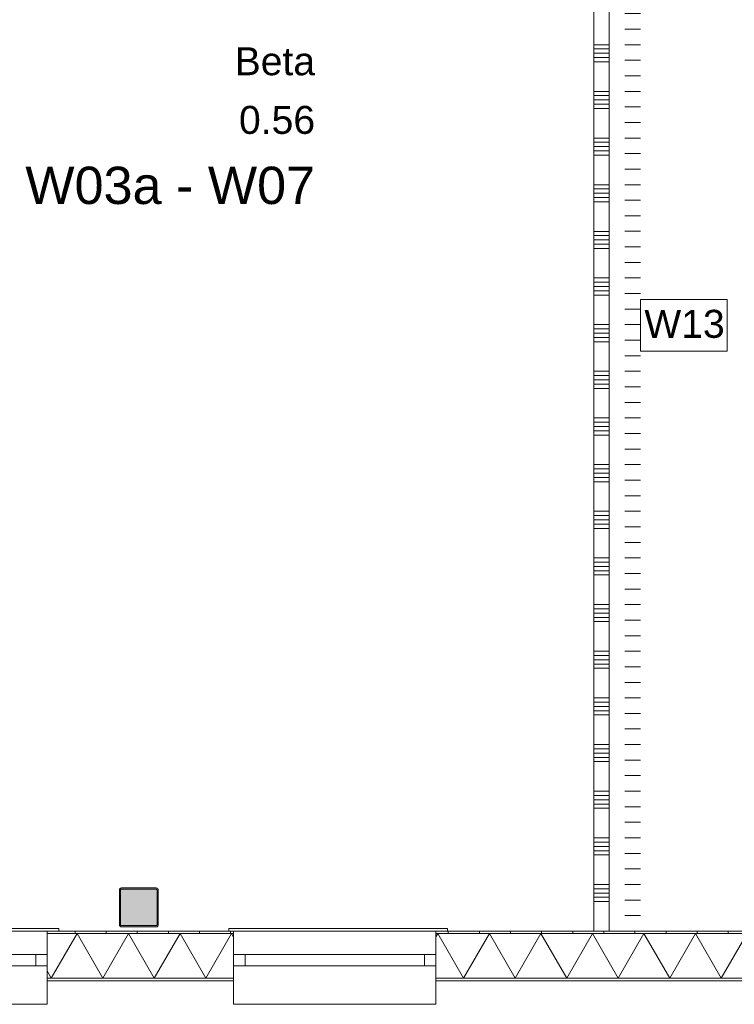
# Model space of a CAD drawing. Header units: millimetres. Extents: x -850 to 154668, y -80343 to 71019.
# Tile 49 of 147: x 48844 to 53439, y -470 to 5861. Entities that reach past the tile are written whole.
import ezdxf
from ezdxf.enums import TextEntityAlignment as Align

# ---------------------------------------------------------------- set-up
doc = ezdxf.new("R2010")
doc.units = ezdxf.units.MM
doc.header["$MEASUREMENT"] = 0
for name, color, linetype in [('New_21 Buitenwanden', 7, 'Continuous'), ('New_21 Buitenwanden Doorsnede-arcering', 7, 'Continuous'), ('New_21 Buitenwanden Laagscheidingslijnen', 7, 'Continuous'), ('New_21 Buitenwanden Ramen', 7, 'Continuous'), ('New_22 NC Binnenwanden', 7, 'Continuous'), ('New_22 NC Binnenwanden Doorsnede-arcering', 7, 'Continuous'), ('New_23 Vloeren', 7, 'Continuous'), ('New_Info Wandafwerking aanduiding', 7, 'Continuous'), ('New_Info Wandafwerking aanduiding Doorsnede-arcering', 7, 'Continuous'), ('New_Z Ruimtefuncties', 7, 'Continuous'), ('New_Z Ruimtefuncties Zone omranding', 7, 'Continuous'), ('New_Z Ruimtefuncties Zone tekst', 7, 'Continuous'), ('S-COLS-____-OTLN.RVT S', 7, 'Continuous'), ('S-COLS-____-OTLN.RVT S 2D arcering', 7, 'Continuous')]:
    doc.layers.add(name, color=color, linetype=linetype)
doc.styles.add('GENERATED_STYLE_1', font='arial.ttf')
doc.styles.add('GENERATED_STYLE_2', font='arial.ttf')
pattern_1 = [(90, (0, 0), (-200, 0), [])]

# ---------------------------------------------------------------- blocks, each defined once
blk = doc.blocks.new('Slab_1_1', base_point=(0, 17060))
at = {"layer": 'New_23 Vloeren', "color": 7, "linetype": 'Continuous', "lineweight": 0, "flags": 128}
blk.add_lwpolyline([(0, 17060), (25600, 17060), (25600, 17539.8), (30060, 17539.8), (30060, 0), (44257.3, 0), (99110, 0), (99110, 26125), (78570.2, 26125), (78570.2, 30220), (61804.1, 30220), (61804.1, 33195.8), (50070.2, 33195.8), (50070.2, 36555.1), (42600, 36555.1), (42600, 38994.9), (31200.9, 38994.9), (31200.9, 49880), (25600, 49880), (25600, 70460), (0, 70460)], close=True, dxfattribs=at)
blk = doc.blocks.new('*X787')
at = {"layer": 'New_21 Buitenwanden Doorsnede-arcering', "linetype": 'Continuous', "lineweight": 0, "true_color": 0xe9ebeb}
for points in [[(49020.1, -302.1), (49020.1, -302.2), (49050, -302.2), (49050, -302.1)], [(49350, -302.1), (49200, -302.1), (49200, -302.2), (49350, -302.2)], [(49650, -302.1), (49500, -302.1), (49500, -302.2), (49650, -302.2)], [(49950, -302.1), (49800, -302.1), (49800, -302.2), (49950, -302.2)], [(50100, -302.1), (50100, -302.2), (50220, -302.2), (50220, -302.1)]]:
    blk.add_hatch(color=254, dxfattribs=at).paths.add_polyline_path(points)
blk = doc.blocks.new('*X788')
at = {"layer": 'New_21 Buitenwanden Doorsnede-arcering', "linetype": 'Continuous', "lineweight": 0, "true_color": 0xe9ebeb}
for points in [[(51750, -302.1), (51600, -302.1), (51600, -302.2), (51750, -302.2)], [(52050, -302.1), (51900, -302.1), (51900, -302.2), (52050, -302.2)], [(52350, -302.1), (52200, -302.1), (52200, -302.2), (52350, -302.2)], [(52650, -302.1), (52500, -302.1), (52500, -302.2), (52650, -302.2)], [(52950, -302.1), (52800, -302.1), (52800, -302.2), (52950, -302.2)], [(53250, -302.1), (53100, -302.1), (53100, -302.2), (53250, -302.2)], [(53550, -302.1), (53400, -302.1), (53400, -302.2), (53550, -302.2)], [(53700, -302.1), (53700, -302.2), (53745, -302.2), (53745, -302.1)]]:
    blk.add_hatch(color=254, dxfattribs=at).paths.add_polyline_path(points)
blk = doc.blocks.new('*X792')
at = {"layer": 'New_21 Buitenwanden Doorsnede-arcering', "linetype": 'Continuous', "lineweight": 0, "true_color": 0xe9ebeb}
for points in [[(49020.1, -15), (49020.1, -15.1), (49050, -15.1), (49050, -15)], [(49350, -15), (49200, -15), (49200, -15.1), (49350, -15.1)], [(49650, -15), (49500, -15), (49500, -15.1), (49650, -15.1)], [(49950, -15), (49800, -15), (49800, -15.1), (49950, -15.1)], [(50100, -15), (50100, -15.1), (50220, -15.1), (50220, -15)]]:
    blk.add_hatch(color=254, dxfattribs=at).paths.add_polyline_path(points)
blk = doc.blocks.new('*X793')
at = {"layer": 'New_21 Buitenwanden Doorsnede-arcering', "linetype": 'Continuous', "lineweight": 0, "true_color": 0xe9ebeb}
for points in [[(51750, -15), (51600, -15), (51600, -15.1), (51750, -15.1)], [(52050, -15), (51900, -15), (51900, -15.1), (52050, -15.1)], [(52350, -15), (52200, -15), (52200, -15.1), (52350, -15.1)], [(52650, -15), (52500, -15), (52500, -15.1), (52650, -15.1)], [(52950, -15), (52800, -15), (52800, -15.1), (52950, -15.1)], [(53250, -15), (53100, -15), (53100, -15.1), (53250, -15.1)], [(53550, -15), (53400, -15), (53400, -15.1), (53550, -15.1)], [(53745, -15), (53700, -15), (53700, -15.1), (53745, -15.1)]]:
    blk.add_hatch(color=254, dxfattribs=at).paths.add_polyline_path(points)
blk = doc.blocks.new('*X797')
at = {"layer": 'New_21 Buitenwanden Doorsnede-arcering', "color": 254, "linetype": 'Continuous', "lineweight": 0, "true_color": 0xe9ebeb}
for p, q in [((49047.1, -302.1), (49212.8, -15.1)), ((49378.5, -302.1), (49212.8, -15.1)), ((49378.5, -302.1), (49544.2, -15.1)), ((49709.9, -302.1), (49544.2, -15.1)), ((49709.9, -302.1), (49875.6, -15.1)), ((50041.3, -302.1), (49875.6, -15.1)), ((50041.3, -302.1), (50207, -15.1)), ((50220, -37.7), (50207, -15.1)), ((49047.1, -302.1), (49020.1, -255.4))]:
    blk.add_line(p, q, dxfattribs=at)
blk = doc.blocks.new('*X798')
at = {"layer": 'New_21 Buitenwanden Doorsnede-arcering', "color": 254, "linetype": 'Continuous', "lineweight": 0, "true_color": 0xe9ebeb}
for p, q in [((51520, -36.8), (51532.6, -15.1)), ((51698.3, -302.1), (51532.6, -15.1)), ((51698.3, -302.1), (51864, -15.1)), ((52029.7, -302.1), (51864, -15.1)), ((52029.7, -302.1), (52195.4, -15.1)), ((52361.1, -302.1), (52195.4, -15.1)), ((52361.1, -302.1), (52526.8, -15.1)), ((52692.4, -302.1), (52526.8, -15.1)), ((52692.4, -302.1), (52858.1, -15.1)), ((53023.8, -302.1), (52858.1, -15.1)), ((53023.8, -302.1), (53189.5, -15.1)), ((53355.2, -302.1), (53189.5, -15.1)), ((53355.2, -302.1), (53520.9, -15.1)), ((53686.6, -302.1), (53520.9, -15.1)), ((53686.6, -302.1), (53745, -201))]:
    blk.add_line(p, q, dxfattribs=at)
blk = doc.blocks.new('R1 22_7')
at = {"layer": 'New_21 Buitenwanden Ramen', "color": 1, "linetype": 'Continuous', "lineweight": 0}
for p, q in [((-725, 150.2), (-725, 168.2)), ((-725, 168.2), (680, 168.2)), ((-650, 150.2), (-680, 150.2)), ((-650, 150.2), (-680, 150.2)), ((-650, 135.2), (-650, 150.2)), ((-650, 135.2), (-650, 150.2)), ((-650, 0), (-650, 135.1)), ((-650, 0), (-650, 135.1)), ((650, 135.2), (650, 150.2)), ((650, 135.2), (650, 150.2)), ((650, 150.2), (680, 150.2)), ((650, 150.2), (680, 150.2)), ((650, 0), (650, 135.1)), ((650, 0), (650, 135.1)), ((680, 168.2), (680, 150.2)), ((-650, 0), (-577, 0)), ((-650, -72), (-650, 0)), ((-650, -72), (-650, 0)), ((-577, 0), (-577, -72)), ((-577, 0), (577, 0)), ((577, -72), (577, 0)), ((577, 0), (650, 0)), ((650, -72), (650, 0)), ((650, -72), (650, 0)), ((-577, -72), (-650, -72)), ((-650, -152), (-650, -72)), ((577, -72), (-577, -72)), ((650, -72), (577, -72)), ((650, -152), (650, -72)), ((-650, -170), (-650, -320)), ((650, -320), (650, -170)), ((-650, -320), (650, -320))]:
    blk.add_line(p, q, dxfattribs=at)
at = {"layer": 'New_21 Buitenwanden Ramen', "color": 9, "linetype": 'Continuous', "lineweight": 0}
for p, q in [((-650, 150.2), (650, 150.2)), ((-650, 135.1), (-650, 135.2)), ((-650, 135.1), (-650, 135.2)), ((650, 135.1), (650, 135.2)), ((650, 135.1), (650, 135.2)), ((-650, -170), (-650, -152)), ((650, -170), (650, -152))]:
    blk.add_line(p, q, dxfattribs=at)
blk = doc.blocks.new('Wall_170_1', base_point=(45795, 0))
at = {"layer": 'New_21 Buitenwanden Doorsnede-arcering', "linetype": 'Continuous', "lineweight": 0, "true_color": 0xe9ebeb}
h = blk.add_hatch(dxfattribs=at)
h.set_pattern_fill('930_Lijnen_vert_200_0001', color=254, style=0, pattern_type=2)
h.set_pattern_definition(pattern_1)
h.paths.add_polyline_path([(50220, 0), (49020.1, 0), (49020.1, -15), (50220, -15)])
h = blk.add_hatch(dxfattribs=at)
h.set_pattern_fill('930_Lijnen_vert_200_0001', color=254, style=0, pattern_type=2)
h.set_pattern_definition(pattern_1)
h.paths.add_polyline_path([(53745, 0), (51520, 0), (51520, -15), (53745, -15)])
at = {"layer": 'New_21 Buitenwanden', "color": 8, "linetype": 'Continuous', "lineweight": 0, "true_color": 0x778488}
for p, q in [((49020.1, 0), (49050.1, 0)), ((49020.1, -15), (49020.1, 0)), ((49020.1, -15.1), (49020.1, -15)), ((49020.1, -150.2), (49020.1, -15.1)), ((50220, 0), (50190, 0)), ((50220, -15), (50220, 0)), ((50220, -15.1), (50220, -15)), ((50220, -150.2), (50220, -15.1)), ((51520, 0), (51550, 0)), ((51520, -15), (51520, 0)), ((51520, -15.1), (51520, -15)), ((51520, -150.2), (51520, -15.1)), ((49020.1, -222.2), (49020.1, -150.2)), ((50220, -222.2), (50220, -150.2)), ((51520, -222.2), (51520, -150.2)), ((49020.1, -302.2), (49020.1, -222.2)), ((50220, -302.2), (50220, -222.2)), ((51520, -302.2), (51520, -222.2)), ((49020.1, -320.2), (49020.1, -302.2)), ((50220, -320.2), (50220, -302.2)), ((51520, -320.2), (51520, -302.2))]:
    blk.add_line(p, q, dxfattribs=at)
at = {"layer": 'New_21 Buitenwanden', "color": 8, "linetype": 'Continuous', "lineweight": 0, "true_color": 0x778488, "flags": 128}
for points in [[(50220, 0), (49020.1, 0)], [(53745, 0), (51520, 0)], [(49020.1, -320.2), (50220, -320.2)], [(51520, -320.2), (53745, -320.2)]]:
    blk.add_lwpolyline(points, dxfattribs=at)
at = {"layer": 'New_21 Buitenwanden Laagscheidingslijnen', "color": 8, "linetype": 'Continuous', "lineweight": 0, "true_color": 0x778488}
for p, q in [((50220, -15), (49020.1, -15)), ((50220, -15.1), (49020.1, -15.1)), ((53745, -15), (51520, -15)), ((53745, -15.1), (51520, -15.1)), ((49020.1, -302.1), (50220, -302.1)), ((49020.1, -302.2), (50220, -302.2)), ((51520, -302.1), (53745, -302.1)), ((51520, -302.2), (53745, -302.2))]:
    blk.add_line(p, q, dxfattribs=at)
at = {"layer": 'New_21 Buitenwanden', "color": 8, "lineweight": 0, "true_color": 0x778488}
for name in ['*X792', '*X797', '*X798', '*X793', '*X787', '*X788']:
    blk.add_blockref(name, (0, 0), dxfattribs=at)
at = {"layer": 'New_21 Buitenwanden Ramen', "color": 1, "linetype": 'Continuous', "lineweight": 0, "xscale": -1, "zscale": 1000}
for p in [(48370.1, -150.2), (50870, -150.2)]:
    blk.add_blockref('R1 22_7', p, dxfattribs=at)
blk = doc.blocks.new('Wall_321_1', base_point=(52785, 0))
at = {"layer": 'New_Info Wandafwerking aanduiding Doorsnede-arcering', "linetype": 'Continuous', "lineweight": 0, "true_color": 0x000000}
h = blk.add_hatch(dxfattribs=at)
h.set_pattern_fill('930_Lijnen_vert_100_0001', color=18, style=0, pattern_type=2)
h.set_pattern_definition([(1e-14, (0, 0), (0, 100), [])])
h.paths.add_polyline_path([(52835, 0), (52835, 8850), (52735, 8850), (52735, 0)])
at = {"layer": 'New_Info Wandafwerking aanduiding', "color": 9, "linetype": 'Continuous', "lineweight": 0, "flags": 128}
blk.add_lwpolyline([(52735, 0), (52835, 0)], dxfattribs=at)
blk = doc.blocks.new('Column 86[86]_1', base_point=(0.5, 3))
at = {"layer": 'S-COLS-____-OTLN.RVT S 2D arcering', "linetype": 'Continuous', "lineweight": 0, "true_color": 0x778488}
h = blk.add_hatch(color=8, dxfattribs=at)
h.paths.add_polyline_path([(49485.5, 41), (49486.5, 36), (49489.3, 31.8), (49493.5, 28.9), (49498.5, 28), (49722.5, 28), (49727.5, 28.9), (49731.7, 31.8), (49734.5, 36), (49735.5, 41), (49735.5, 265), (49734.5, 269.9), (49731.7, 274.1), (49727.5, 277), (49722.5, 278), (49498.5, 278), (49493.5, 277), (49489.3, 274.1), (49486.5, 269.9), (49485.5, 265)])
h.paths.add_polyline_path([(49722.5, 36), (49498.5, 36), (49496.6, 36.3), (49495, 37.4), (49493.9, 39), (49493.5, 41), (49493.5, 265), (49493.9, 266.9), (49495, 268.5), (49496.6, 269.6), (49498.5, 270), (49722.5, 270), (49724.4, 269.6), (49726.1, 268.5), (49727.1, 266.9), (49727.5, 265), (49727.5, 41), (49727.1, 39), (49726.1, 37.4), (49724.4, 36.3)], flags=0)
blk.add_hatch(color=8, dxfattribs=at).paths.add_polyline_path([(49722.5, 270), (49498.5, 270), (49496.6, 269.6), (49495, 268.5), (49493.9, 266.9), (49493.5, 265), (49493.5, 41), (49493.9, 39), (49495, 37.4), (49496.6, 36.3), (49498.5, 36), (49722.5, 36), (49724.4, 36.3), (49726.1, 37.4), (49727.1, 39), (49727.5, 41), (49727.5, 265), (49727.1, 266.9), (49726.1, 268.5), (49724.4, 269.6)])
at = {"layer": 'S-COLS-____-OTLN.RVT S', "color": 1, "linetype": 'Continuous', "lineweight": 0}
for p, q in [((49486.5, 269.9), (49485.5, 265)), ((49485.5, 265), (49485.5, 41)), ((49489.3, 274.1), (49486.5, 269.9)), ((49493.5, 277), (49489.3, 274.1)), ((49498.5, 278), (49493.5, 277)), ((49493.5, 265), (49493.9, 266.9)), ((49493.5, 41), (49493.5, 265)), ((49493.9, 266.9), (49495, 268.5)), ((49495, 268.5), (49496.6, 269.6)), ((49496.6, 269.6), (49498.5, 270)), ((49722.5, 278), (49498.5, 278)), ((49498.5, 270), (49722.5, 270)), ((49727.5, 277), (49722.5, 278)), ((49722.5, 270), (49724.4, 269.6)), ((49724.4, 269.6), (49726.1, 268.5)), ((49726.1, 268.5), (49727.1, 266.9)), ((49727.1, 266.9), (49727.5, 265)), ((49731.7, 274.1), (49727.5, 277)), ((49727.5, 265), (49727.5, 41)), ((49734.5, 269.9), (49731.7, 274.1)), ((49735.5, 265), (49734.5, 269.9)), ((49735.5, 41), (49735.5, 265)), ((49485.5, 41), (49486.5, 36)), ((49486.5, 36), (49489.3, 31.8)), ((49489.3, 31.8), (49493.5, 28.9)), ((49493.9, 39), (49493.5, 41)), ((49493.5, 28.9), (49498.5, 28)), ((49495, 37.4), (49493.9, 39)), ((49496.6, 36.3), (49495, 37.4)), ((49498.5, 36), (49496.6, 36.3)), ((49722.5, 36), (49498.5, 36)), ((49498.5, 28), (49722.5, 28)), ((49724.4, 36.3), (49722.5, 36)), ((49722.5, 28), (49727.5, 28.9)), ((49726.1, 37.4), (49724.4, 36.3)), ((49727.1, 39), (49726.1, 37.4)), ((49727.5, 41), (49727.1, 39)), ((49727.5, 28.9), (49731.7, 31.8)), ((49731.7, 31.8), (49734.5, 36)), ((49734.5, 36), (49735.5, 41))]:
    blk.add_line(p, q, dxfattribs=at)
blk = doc.blocks.new('*X2467')
at = {"layer": 'New_22 NC Binnenwanden Doorsnede-arcering', "color": 254, "linetype": 'Continuous', "lineweight": 0, "true_color": 0xe9ebeb}
for p, q in [((52635, 5700), (52535, 5700)), ((52635, 5672.6), (52535, 5672.6)), ((52635, 5645.1), (52535, 5645.1)), ((52635, 5617.7), (52535, 5617.7)), ((52635, 5590.3), (52535, 5590.3)), ((52635, 5400), (52535, 5400)), ((52635, 5372.6), (52535, 5372.6)), ((52635, 5345.1), (52535, 5345.1)), ((52635, 5317.7), (52535, 5317.7)), ((52635, 5290.3), (52535, 5290.3)), ((52635, 5100), (52535, 5100)), ((52635, 5072.6), (52535, 5072.6)), ((52635, 5045.1), (52535, 5045.1)), ((52635, 5017.7), (52535, 5017.7)), ((52635, 4990.3), (52535, 4990.3)), ((52635, 4800), (52535, 4800)), ((52635, 4772.6), (52535, 4772.6)), ((52635, 4745.1), (52535, 4745.1)), ((52635, 4717.7), (52535, 4717.7)), ((52635, 4690.3), (52535, 4690.3)), ((52635, 4500), (52535, 4500)), ((52635, 4472.6), (52535, 4472.6)), ((52635, 4445.1), (52535, 4445.1)), ((52635, 4417.7), (52535, 4417.7)), ((52635, 4390.3), (52535, 4390.3)), ((52635, 4200), (52535, 4200)), ((52635, 4172.6), (52535, 4172.6)), ((52635, 4145.1), (52535, 4145.1)), ((52635, 4117.7), (52535, 4117.7)), ((52635, 4090.3), (52535, 4090.3)), ((52635, 3900), (52535, 3900)), ((52635, 3872.6), (52535, 3872.6)), ((52635, 3845.1), (52535, 3845.1)), ((52635, 3817.7), (52535, 3817.7)), ((52635, 3790.3), (52535, 3790.3)), ((52635, 3600), (52535, 3600)), ((52635, 3572.6), (52535, 3572.6)), ((52635, 3545.1), (52535, 3545.1)), ((52635, 3517.7), (52535, 3517.7)), ((52635, 3490.3), (52535, 3490.3)), ((52635, 3300), (52535, 3300)), ((52635, 3272.6), (52535, 3272.6)), ((52635, 3245.1), (52535, 3245.1)), ((52635, 3217.7), (52535, 3217.7)), ((52635, 3190.3), (52535, 3190.3)), ((52635, 3000), (52535, 3000)), ((52635, 2972.6), (52535, 2972.6)), ((52635, 2945.1), (52535, 2945.1)), ((52635, 2917.7), (52535, 2917.7)), ((52635, 2890.3), (52535, 2890.3)), ((52635, 2700), (52535, 2700)), ((52635, 2672.6), (52535, 2672.6)), ((52635, 2645.1), (52535, 2645.1)), ((52635, 2617.7), (52535, 2617.7)), ((52635, 2590.3), (52535, 2590.3)), ((52635, 2400), (52535, 2400)), ((52635, 2372.6), (52535, 2372.6)), ((52635, 2345.1), (52535, 2345.1)), ((52635, 2317.7), (52535, 2317.7)), ((52635, 2290.3), (52535, 2290.3)), ((52635, 2100), (52535, 2100)), ((52635, 2072.6), (52535, 2072.6)), ((52635, 2045.1), (52535, 2045.1)), ((52635, 2017.7), (52535, 2017.7)), ((52635, 1990.3), (52535, 1990.3)), ((52635, 1800), (52535, 1800)), ((52635, 1772.6), (52535, 1772.6)), ((52635, 1745.1), (52535, 1745.1)), ((52635, 1717.7), (52535, 1717.7)), ((52635, 1690.3), (52535, 1690.3)), ((52635, 1500), (52535, 1500)), ((52635, 1472.6), (52535, 1472.6)), ((52635, 1445.1), (52535, 1445.1)), ((52635, 1417.7), (52535, 1417.7)), ((52635, 1390.3), (52535, 1390.3)), ((52635, 1200), (52535, 1200)), ((52635, 1172.6), (52535, 1172.6)), ((52635, 1145.1), (52535, 1145.1)), ((52635, 1117.7), (52535, 1117.7)), ((52635, 1090.3), (52535, 1090.3)), ((52635, 900), (52535, 900)), ((52635, 872.6), (52535, 872.6)), ((52635, 845.1), (52535, 845.1)), ((52635, 817.7), (52535, 817.7)), ((52635, 790.3), (52535, 790.3)), ((52635, 600), (52535, 600)), ((52635, 572.6), (52535, 572.6)), ((52635, 545.1), (52535, 545.1)), ((52635, 517.7), (52535, 517.7)), ((52635, 490.3), (52535, 490.3)), ((52635, 300), (52535, 300)), ((52635, 272.6), (52535, 272.6)), ((52635, 245.1), (52535, 245.1)), ((52635, 217.7), (52535, 217.7)), ((52635, 190.3), (52535, 190.3))]:
    blk.add_line(p, q, dxfattribs=at)
blk = doc.blocks.new('Wall_490_1', base_point=(52585, 0))
at = {"layer": 'New_22 NC Binnenwanden', "color": 8, "linetype": 'Continuous', "lineweight": 0, "true_color": 0x778488, "flags": 128}
for points in [[(52535, 8850), (52535, 0)], [(52635, 0), (52635, 8850)], [(52535, 0), (52635, 0)]]:
    blk.add_lwpolyline(points, dxfattribs=at)
at = {"layer": 'New_22 NC Binnenwanden', "color": 8, "lineweight": 0, "true_color": 0x778488}
blk.add_blockref('*X2467', (0, 0), dxfattribs=at)
blk = doc.blocks.new('Beta_0.56_98_1', base_point=(49829.7, 5159.2))
at = {"layer": 'New_Z Ruimtefuncties Zone tekst', "color": 2, "lineweight": 0}
for tag, height, style, p in [('DUMMY_938', 180, 'GENERATED_STYLE_1', (50743.6, 5724.9)), ('ROOM_NAME', 180, 'GENERATED_STYLE_1', (50743.6, 5683.7)), ('DUMMY_939', 180, 'GENERATED_STYLE_1', (50743.6, 5347.7)), ('ROOM_NUMBER', 180, 'GENERATED_STYLE_1', (50743.6, 5306.6)), ('stWallCovering', 240, 'GENERATED_STYLE_2', (50743.6, 4915.7))]:
    blk.add_attdef(tag, text='', height=height, dxfattribs=dict(at, style=style)).set_placement(p, align=Align.TOP_RIGHT)
at = {"layer": 'New_Z Ruimtefuncties Zone tekst', "color": 2, "lineweight": 0, "style": 'GENERATED_STYLE_2'}
blk.add_attdef('DUMMY_940', text='', height=240, dxfattribs=at).set_placement((48915.8, 4970.6), align=Align.TOP_LEFT)

msp = doc.modelspace()

# ---------------------------------------------------------------- linework, layer by layer
at = {"layer": 'New_Info Wandafwerking aanduiding', "color": 9, "linetype": 'Continuous', "lineweight": 0, "flags": 128}
msp.add_lwpolyline([(52835, 4061.4), (53391.9, 4061.4), (53391.9, 3728.5), (52835, 3728.5)], close=True, dxfattribs=at)
at = {"layer": 'New_Z Ruimtefuncties Zone omranding', "color": 211, "linetype": 'Continuous', "lineweight": 0, "true_color": 0xffaaff, "flags": 128}
for points in [[(45560, 275), (45560, 0), (49485, 0), (52535, 0), (52535, 8850), (49485, 8850), (45560, 8850)], [(53735, 8850), (52635, 8850), (52635, 8550), (52635, 0), (53735, 0), (57720, 0), (57970, 0), (61435, 0), (61435, 8850), (57720, 8850)]]:
    msp.add_lwpolyline(points, close=True, dxfattribs=at)

# ---------------------------------------------------------------- block references
at = {"layer": 'New_21 Buitenwanden', "color": 8, "lineweight": 0, "true_color": 0x778488}
msp.add_blockref('Wall_170_1', (45795, 0), dxfattribs=at)
at = {"layer": 'New_22 NC Binnenwanden', "color": 8, "lineweight": 0, "true_color": 0x778488}
msp.add_blockref('Wall_490_1', (52585, 0), dxfattribs=at)
at = {"layer": 'New_23 Vloeren', "color": 7, "linetype": 'Continuous', "lineweight": 0}
msp.add_blockref('Slab_1_1', (0, 17060), dxfattribs=at)
at = {"layer": 'New_Info Wandafwerking aanduiding', "color": 1, "lineweight": 0}
msp.add_blockref('Wall_321_1', (52785, 0), dxfattribs=at)
at = {"layer": 'New_Z Ruimtefuncties', "color": 2, "linetype": 'Continuous', "lineweight": 0}
msp.add_blockref('Beta_0.56_98_1', (49829.7, 5159.2), dxfattribs=at).add_auto_attribs({'ROOM_NAME': 'Beta', 'ROOM_NUMBER': '0.56', 'stWallCovering': 'W03a - W07'})
at = {"layer": 'S-COLS-____-OTLN.RVT S', "color": 1, "linetype": 'Continuous', "lineweight": 0}
msp.add_blockref('Column 86[86]_1', (0.5, 3), dxfattribs=at)

# ---------------------------------------------------------------- texts
at = {"layer": 'New_Info Wandafwerking aanduiding', "color": 2, "linetype": 'Continuous', "lineweight": 0, "insert": (52860, 3995.2), "char_height": 180, "attachment_point": 1, "style": 'GENERATED_STYLE_1'}
msp.add_mtext('\\A1;{\\pql;\\fArial|b0|i0|c0|p38;W13}', dxfattribs=at)

doc.saveas('drawing.dxf')
